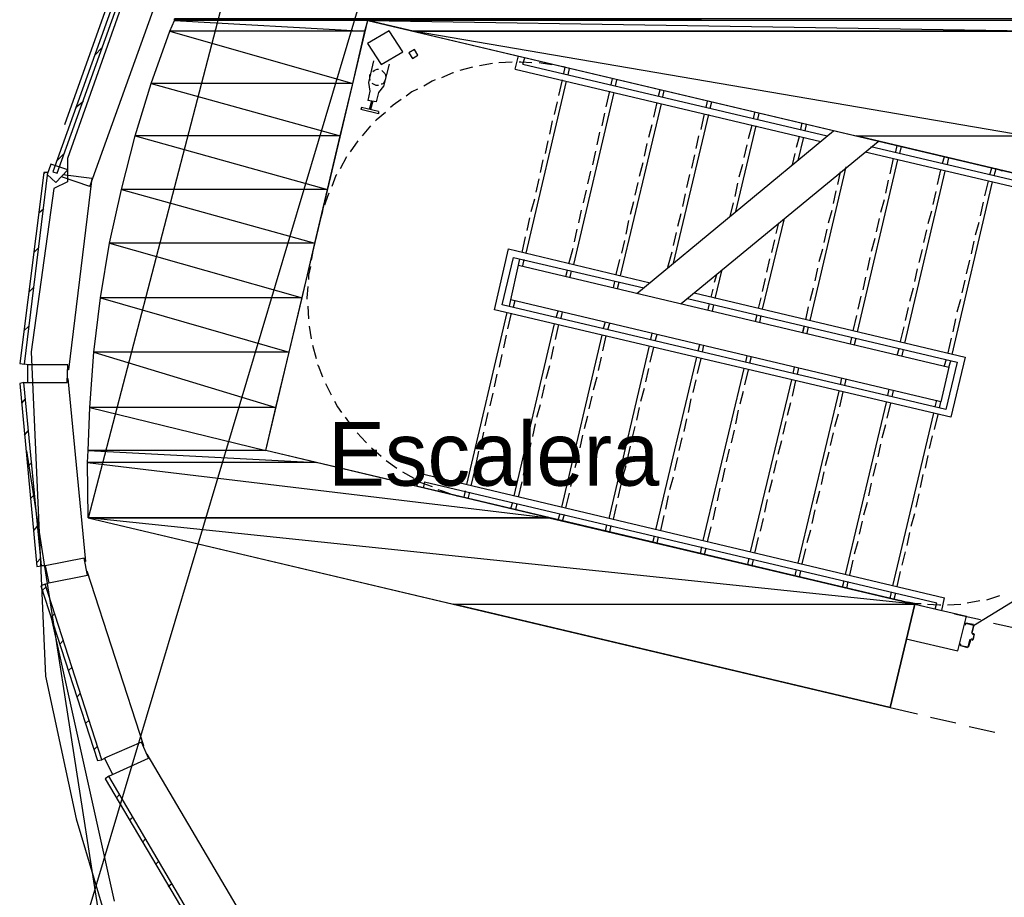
# Model space of a CAD drawing. Header units: feet. Extents: x -79 to 198, y -22 to 181.
# Tile 41 of 92: x 27 to 46, y 114 to 130. Entities that reach past the tile are written whole.
import ezdxf
from ezdxf.enums import TextEntityAlignment as Align

# ---------------------------------------------------------------- set-up
doc = ezdxf.new("R2010")
doc.units = ezdxf.units.FT
for name, color, linetype in [('A-AREA-COMUN', 252, 'CONTINUOUS'), ('A-LINEA', 7, 'CONTINUOUS'), ('A-MURO-CONCRETO', 8, 'CONTINUOUS'), ('A-NOMBRE-ESPACIO', 2, 'CONTINUOUS')]:
    doc.layers.add(name, color=color, linetype=linetype)

msp = doc.modelspace()

# ---------------------------------------------------------------- linework, layer by layer
at = {"layer": 'A-AREA-COMUN'}
msp.add_lwpolyline([(29.152, 130.8978), (27.968, 127.5378), (27.968, 127.0933), (27.712, 126.9689), (27.28, 123.8933), (27.552, 117.7778), (28.128, 115.0933), (29.568, 110.2578)], dxfattribs=at)
at = {"layer": 'A-LINEA'}
for p, q in [((36.6881, 141.2357), (28.3665, 113.3809)), ((36.6881, 141.2357), (28.3665, 113.3809)), ((31.7159, 133.6567), (28.3582, 120.754)), ((27.92, 128.1778), (28.9067, 130.9511)), ((28.3867, 127.0044), (29.68, 130.6044)), ((28.48, 129.4844), (28.6133, 129.6178)), ((35.9733, 129.3244), (35.7333, 129.2844)), ((36.3467, 129.3511), (36.0933, 129.3378)), ((36.4, 129.2178), (36.4667, 129.4711)), ((36.5467, 129.3111), (36.5867, 129.4311)), ((34.0267, 129.3111), (33.92, 128.8978)), ((35.6, 129.2578), (35.36, 129.1911)), ((36.4, 129.2178), (42.16, 127.8578)), ((36.5467, 129.3111), (42.28, 127.9644)), ((37.3467, 129.2578), (37.2133, 129.2844)), ((37.32, 129.1378), (37.3467, 129.2578)), ((37.4, 129.1111), (37.4267, 129.2311)), ((36.6133, 125.7511), (37.3733, 128.9911)), ((37.2267, 128.7244), (37.2933, 129.0178)), ((38.2133, 128.9244), (38.24, 129.0444)), ((38.2933, 128.8978), (38.32, 129.0178)), ((33.6667, 128.8044), (33.6267, 128.6311)), ((37.5067, 125.5378), (38.2667, 128.7778)), ((38.12, 128.5111), (38.1867, 128.8044)), ((39.1067, 128.7111), (39.1333, 128.8311)), ((39.1867, 128.6978), (39.2133, 128.8178)), ((28.12, 128.4978), (28.2667, 128.6178)), ((33.7867, 128.6044), (33.6267, 128.6311)), ((33.6933, 128.6178), (33.6533, 128.4578)), ((33.72, 128.6178), (33.68, 128.4578)), ((37.1467, 128.3644), (37.2, 128.6044)), ((39.0133, 128.3111), (39.08, 128.5911)), ((40, 128.4978), (40.0267, 128.6178)), ((40.08, 128.4844), (40.1067, 128.6044)), ((38.04, 128.1511), (38.0933, 128.3911)), ((38.3867, 125.3244), (39.16, 128.5644)), ((40.8933, 128.2844), (40.92, 128.4044)), ((40.9733, 128.2711), (41, 128.3911)), ((37.0533, 127.9911), (37.1067, 128.2444)), ((39.3867, 125.5644), (40.0533, 128.3644)), ((39.9067, 128.0844), (39.9733, 128.3778)), ((41.7867, 128.0844), (41.8133, 128.2044)), ((33.68, 128.1511), (33.52, 127.9644)), ((37.9467, 127.7911), (38, 128.0311)), ((38.6933, 124.9911), (42.4, 128.0578)), ((38.92, 127.9378), (38.9867, 128.1778)), ((40.56, 126.5378), (40.9467, 128.1511)), ((40.8, 127.9111), (40.8667, 128.1644)), ((41.8667, 128.0578), (41.8933, 128.1778)), ((33.44, 127.8711), (33.2933, 127.6578)), ((36.9733, 127.6311), (37.0267, 127.8711)), ((39.5333, 124.8044), (43.24, 127.8578)), ((39.8133, 127.7244), (39.8667, 127.9644)), ((41.7067, 127.7511), (41.76, 127.9511)), ((41.7333, 127.4978), (41.84, 127.9378)), ((37.8667, 127.4178), (37.92, 127.6711)), ((38.84, 127.5778), (38.8933, 127.8178)), ((40.72, 127.5511), (40.7733, 127.7911)), ((43, 127.6578), (46.2933, 126.8844)), ((43.1067, 127.7644), (46.2, 127.0311)), ((43.5733, 127.6578), (43.6, 127.7778)), ((43.6533, 127.6311), (43.68, 127.7644)), ((27.7733, 127.4978), (27.9067, 127.6311)), ((33.2267, 127.5644), (33.1067, 127.3378)), ((36.88, 127.2711), (36.9333, 127.5111)), ((39.7333, 127.3511), (39.7867, 127.6044)), ((41.6267, 127.4178), (41.68, 127.6311)), ((42.8533, 124.2711), (43.6133, 127.5111)), ((43.4667, 127.2444), (43.5333, 127.5378)), ((44.4533, 127.4444), (44.4933, 127.5644)), ((44.5467, 127.4311), (44.5733, 127.5511)), ((37.7733, 127.0578), (37.8267, 127.2978)), ((38.7467, 127.2044), (38.8133, 127.4578)), ((40.6267, 127.1911), (40.6933, 127.4311)), ((41.96, 124.4844), (42.64, 127.3778)), ((42.48, 127.0444), (42.5333, 127.2844)), ((43.7467, 124.0578), (44.5067, 127.2978)), ((44.36, 127.0444), (44.4267, 127.3244)), ((45.3467, 127.2311), (45.3867, 127.3511)), ((45.4267, 127.2178), (45.4667, 127.3378)), ((45.5867, 127.2978), (45.4667, 127.3378)), ((27.52, 127.2444), (27.5467, 127.2711)), ((28.3867, 127.0044), (27.8533, 127.1911)), ((36.8, 126.8978), (36.8533, 127.1511)), ((39.64, 126.9911), (39.6933, 127.2311)), ((43.3867, 126.8844), (43.44, 127.1244)), ((44.64, 123.8444), (45.4, 127.0978)), ((45.2533, 126.8311), (45.32, 127.1111)), ((37.6933, 126.6978), (37.7467, 126.9378)), ((38.6667, 126.8444), (38.72, 127.0844)), ((40.5467, 126.8178), (40.6, 127.0711)), ((42.4, 126.6844), (42.4533, 126.9244)), ((44.28, 126.6711), (44.3333, 126.9111)), ((36.7067, 126.5378), (36.7733, 126.7778)), ((38.5733, 126.4844), (38.64, 126.7244)), ((39.56, 126.6311), (39.6133, 126.8711)), ((43.2933, 126.5244), (43.36, 126.7644)), ((27.4267, 126.5111), (27.52, 126.5911)), ((32.7733, 126.5378), (32.7333, 126.4044)), ((37.6, 126.3244), (37.6533, 126.5644)), ((40.4533, 126.4444), (40.52, 126.6978)), ((42.3067, 126.3244), (42.3733, 126.5644)), ((44.1867, 126.3111), (44.2533, 126.5511)), ((45.1733, 126.4578), (45.2267, 126.7111)), ((36.6267, 126.1778), (36.68, 126.4178)), ((38.4933, 126.1111), (38.5467, 126.3644)), ((39.4667, 126.2578), (39.5333, 126.4978)), ((41.0667, 124.6978), (41.48, 126.4044)), ((43.2133, 126.1511), (43.2667, 126.4044)), ((37.52, 125.9644), (37.5733, 126.2044)), ((41.32, 126.1244), (41.3733, 126.3244)), ((42.2267, 125.9511), (42.28, 126.2044)), ((44.1067, 125.9511), (44.16, 126.1911)), ((45.08, 126.0978), (45.1467, 126.3378)), ((36.5333, 125.7644), (36.6, 126.0578)), ((38.4133, 125.7511), (38.4667, 125.9911)), ((39.3867, 125.8978), (39.44, 126.1378)), ((41.24, 125.7644), (41.2933, 126.0044)), ((43.12, 125.7911), (43.1867, 126.0311)), ((45, 125.7378), (45.0533, 125.9778)), ((27.3333, 125.7644), (27.4267, 125.8578)), ((37.4133, 125.5511), (37.4933, 125.8444)), ((42.1333, 125.5911), (42.2, 125.8311)), ((44.0133, 125.5778), (44.08, 125.8178)), ((32.5867, 125.7511), (32.56, 125.6178)), ((36.4667, 125.5244), (36.4933, 125.6444)), ((36.5467, 125.5111), (36.5733, 125.6311)), ((38.3067, 125.3511), (38.3733, 125.6311)), ((39.28, 125.4844), (39.36, 125.7778)), ((41.1467, 125.3911), (41.2, 125.6444)), ((43.04, 125.4311), (43.0933, 125.6711)), ((44.9067, 125.3644), (44.9733, 125.6178)), ((37.36, 125.3111), (37.3867, 125.4311)), ((40.1733, 124.8978), (40.3067, 125.4444)), ((42.0533, 125.2311), (42.1067, 125.4711)), ((43.9333, 125.2178), (43.9867, 125.4578)), ((37.44, 125.2978), (37.4667, 125.4178)), ((40.16, 125.2044), (40.2, 125.3511)), ((41.0667, 125.0311), (41.12, 125.2711)), ((42.96, 125.0578), (43.0133, 125.2978)), ((44.8267, 125.0044), (44.88, 125.2444)), ((27.24, 125.0178), (27.3333, 125.1111)), ((38.2533, 125.0978), (38.28, 125.2178)), ((38.3333, 125.0844), (38.36, 125.2044)), ((40.0933, 124.9244), (40.1333, 125.0711)), ((41.96, 124.8578), (42.0267, 125.0978)), ((43.84, 124.8444), (43.9067, 125.0978)), ((36.2933, 124.7511), (36.32, 124.8711)), ((40.9867, 124.7111), (41.04, 124.9111)), ((42.8667, 124.6978), (42.92, 124.9378)), ((44.7333, 124.6444), (44.8, 124.8844)), ((32.4933, 124.7511), (32.5067, 124.5111)), ((36.3733, 124.7378), (36.4, 124.8578)), ((40.04, 124.6844), (40.0667, 124.8044)), ((40.12, 124.6578), (40.1467, 124.7778)), ((41.88, 124.4978), (41.9333, 124.7378)), ((43.76, 124.4844), (43.8133, 124.7244)), ((35.4933, 121.3911), (36.2533, 124.6311)), ((36.2667, 124.3244), (36.3333, 124.6178)), ((37.1733, 124.5378), (37.2133, 124.6578)), ((37.2667, 124.5244), (37.2933, 124.6444)), ((40.9333, 124.4711), (40.96, 124.5911)), ((41.0133, 124.4444), (41.04, 124.5778)), ((42.7733, 124.2844), (42.84, 124.5778)), ((44.6533, 124.2711), (44.7067, 124.5111)), ((27.1467, 124.2844), (27.24, 124.3778)), ((32.52, 124.3778), (32.56, 124.1378)), ((36.3867, 121.1778), (37.1467, 124.4178)), ((37.16, 124.1244), (37.2267, 124.4044)), ((38.0667, 124.3378), (38.1067, 124.4578)), ((38.1467, 124.3111), (38.1867, 124.4311)), ((41.8267, 124.2578), (41.8533, 124.3778)), ((41.8267, 124.2578), (41.84, 124.3511)), ((41.9067, 124.2444), (41.9333, 124.3644)), ((43.6667, 124.0844), (43.7333, 124.3644)), ((36.1867, 123.9644), (36.24, 124.2044)), ((37.28, 120.9644), (38.04, 124.2044)), ((38.0533, 123.9111), (38.12, 124.1911)), ((38.96, 124.1244), (38.9867, 124.2444)), ((39.04, 124.0978), (39.08, 124.2178)), ((42.72, 124.0444), (42.7467, 124.1644)), ((42.8, 124.0311), (42.8267, 124.1511)), ((44.56, 123.8711), (44.6267, 124.1511)), ((32.5867, 124.0178), (32.6533, 123.7644)), ((37.08, 123.7511), (37.1333, 123.9911)), ((38.1733, 120.7511), (38.9333, 124.0044)), ((38.9467, 123.6978), (39.0133, 123.9778)), ((39.8533, 123.9111), (39.88, 124.0311)), ((39.9333, 123.8844), (39.96, 124.0178)), ((43.6, 123.8311), (43.64, 123.9511)), ((43.6933, 123.8178), (43.72, 123.9378)), ((36.1067, 123.6044), (36.16, 123.8444)), ((37.9733, 123.5378), (38.0267, 123.7911)), ((39.0533, 120.5378), (39.8267, 123.7911)), ((39.84, 123.4844), (39.9067, 123.7644)), ((40.7467, 123.6978), (40.7733, 123.8178)), ((40.8267, 123.6844), (40.8533, 123.8044)), ((44.4933, 123.6311), (44.5333, 123.7511)), ((27.2267, 123.6444), (27.16, 123.6578)), ((36.9867, 123.3911), (37.0533, 123.6311)), ((38.8667, 123.3244), (38.92, 123.5778)), ((39.9467, 120.3378), (40.72, 123.5778)), ((41.64, 123.4844), (41.6667, 123.6044)), ((41.72, 123.4711), (41.7467, 123.5911)), ((44.5733, 123.6044), (44.6133, 123.7244)), ((27.9867, 123.5511), (27.9733, 123.5511)), ((36.0133, 123.2311), (36.0667, 123.4711)), ((37.88, 123.1778), (37.9467, 123.4178)), ((40.7333, 123.2711), (40.8, 123.5511)), ((42.5333, 123.2711), (42.56, 123.4044)), ((27.1467, 123.3111), (27.2267, 123.3111)), ((36.9067, 123.0178), (36.96, 123.2711)), ((38.7733, 122.9644), (38.84, 123.2044)), ((39.76, 123.1244), (39.8133, 123.3644)), ((40.84, 120.1244), (41.6133, 123.3644)), ((41.6267, 123.0578), (41.6933, 123.3511)), ((42.6133, 123.2578), (42.64, 123.3778)), ((35.9333, 122.8711), (35.9867, 123.1111)), ((37.8, 122.8178), (37.8533, 123.0578)), ((40.64, 122.9111), (40.7067, 123.1511)), ((41.7333, 119.9111), (42.5067, 123.1511)), ((42.52, 122.8578), (42.5867, 123.1378)), ((43.4267, 123.0711), (43.4533, 123.1911)), ((43.5067, 123.0444), (43.5333, 123.1644)), ((27.1067, 122.9244), (27.1733, 123.0044)), ((36.8133, 122.6578), (36.88, 122.8978)), ((38.6933, 122.6044), (38.7467, 122.8444)), ((39.6667, 122.7511), (39.72, 123.0044)), ((41.5333, 122.6978), (41.6, 122.9378)), ((42.6267, 119.6978), (43.4, 122.9378)), ((43.4133, 122.6444), (43.48, 122.9244)), ((44.32, 122.8578), (44.3467, 122.9778)), ((44.4, 122.8311), (44.4267, 122.9511)), ((35.84, 122.4978), (35.8933, 122.7511)), ((37.7067, 122.4444), (37.7733, 122.6844)), ((40.56, 122.5378), (40.6133, 122.7911)), ((42.4267, 122.4844), (42.4933, 122.7244)), ((43.52, 119.4844), (44.2933, 122.7378)), ((44.3067, 122.4311), (44.3733, 122.7111)), ((36.7333, 122.2978), (36.7867, 122.5378)), ((38.6, 122.2311), (38.6667, 122.4844)), ((39.5867, 122.3911), (39.64, 122.6311)), ((41.4533, 122.3378), (41.5067, 122.5778)), ((43.32, 122.2711), (43.3867, 122.5244)), ((27.16, 122.3244), (27.2267, 122.4044)), ((35.76, 122.1378), (35.8133, 122.3778)), ((37.6267, 122.0844), (37.68, 122.3244)), ((39.4933, 122.0311), (39.5467, 122.2711)), ((40.48, 122.1778), (40.5333, 122.4178)), ((42.3467, 122.1244), (42.4, 122.3644)), ((44.2133, 122.0711), (44.2667, 122.3111)), ((33.6933, 122.0844), (33.88, 121.9244)), ((36.6533, 121.9244), (36.7067, 122.1778)), ((38.52, 121.8711), (38.5733, 122.1111)), ((41.36, 121.9644), (41.4267, 122.2178)), ((43.24, 121.9111), (43.2933, 122.1511)), ((27.1924, 122.0268), (28.5305, 113.4328)), ((35.6667, 121.7778), (35.72, 122.0178)), ((37.5333, 121.7111), (37.6, 121.9644)), ((39.4133, 121.6578), (39.4667, 121.8978)), ((40.3867, 121.8178), (40.44, 122.0578)), ((42.2533, 121.7511), (42.32, 122.0044)), ((44.1333, 121.6978), (44.1867, 121.9378)), ((27.2133, 121.7244), (27.2933, 121.8044)), ((33.9733, 121.8444), (34.1733, 121.6978)), ((36.56, 121.5644), (36.6133, 121.8044)), ((38.4267, 121.5111), (38.4933, 121.7511)), ((41.28, 121.6044), (41.3333, 121.8444)), ((43.1467, 121.5511), (43.2133, 121.7911)), ((34.28, 121.6311), (34.4933, 121.5111)), ((34.6, 121.6044), (34.5467, 121.3511)), ((34.6, 121.6044), (44.4933, 119.2578)), ((35.5733, 121.3644), (35.64, 121.6578)), ((37.4533, 121.3511), (37.5067, 121.5911)), ((39.32, 121.2978), (39.3867, 121.5378)), ((40.3067, 121.4444), (40.36, 121.6978)), ((42.1733, 121.3911), (42.2267, 121.6311)), ((44.04, 121.3378), (44.0933, 121.5778)), ((34.6933, 121.4444), (34.6667, 121.3244)), ((34.6933, 121.4444), (44.3467, 119.1644)), ((36.4667, 121.1511), (36.5333, 121.4444)), ((38.3467, 121.1378), (38.4, 121.3911)), ((41.1867, 121.2444), (41.2533, 121.4844)), ((43.0667, 121.1778), (43.12, 121.4178)), ((27.2667, 121.1244), (27.3467, 121.2044)), ((35.3067, 121.1778), (35.44, 121.1511)), ((35.44, 121.1511), (35.4667, 121.2711)), ((35.52, 121.1244), (35.5467, 121.2444)), ((37.36, 120.9511), (37.4267, 121.2311)), ((39.24, 120.9244), (39.2933, 121.1778)), ((40.2133, 121.0844), (40.2667, 121.3244)), ((42.08, 121.0311), (42.1467, 121.2711)), ((43.96, 120.9644), (44.0133, 121.2178)), ((36.32, 120.9378), (36.36, 121.0578)), ((36.4133, 120.9111), (36.44, 121.0311)), ((38.2533, 120.7378), (38.32, 121.0178)), ((41.1067, 120.8711), (41.16, 121.1111)), ((42.9733, 120.8178), (43.04, 121.0578)), ((37.2133, 120.7244), (37.2533, 120.8444)), ((37.2933, 120.6978), (37.3333, 120.8311)), ((39.1467, 120.5244), (39.2133, 120.8044)), ((40.1333, 120.7244), (40.1867, 120.9644)), ((42, 120.6578), (42.0533, 120.9111)), ((43.8667, 120.6044), (43.9333, 120.8444)), ((48.6558, 120.9507), (45.0408, 118.73)), ((27.3333, 120.5244), (27.4, 120.6044)), ((28.36, 120.7644), (43.4667, 117.1911)), ((38.1067, 120.5111), (38.1333, 120.6311)), ((38.1867, 120.4978), (38.2133, 120.6178)), ((41.0267, 120.5111), (41.08, 120.7511)), ((42.8933, 120.4578), (42.9467, 120.6978)), ((39, 120.2978), (39.0267, 120.4178)), ((40.0267, 120.3111), (40.0933, 120.5911)), ((41.9067, 120.2978), (41.9733, 120.5378)), ((43.7867, 120.2444), (43.84, 120.4844)), ((39.08, 120.2844), (39.1067, 120.4044)), ((40.92, 120.0978), (40.9867, 120.3911)), ((42.8, 120.0844), (42.8667, 120.3244)), ((39.8933, 120.0844), (39.92, 120.2178)), ((39.9733, 120.0711), (40, 120.1911)), ((41.8133, 119.8978), (41.88, 120.1778)), ((43.6933, 119.8711), (43.76, 120.1244)), ((27.3867, 119.9244), (27.4667, 120.0044)), ((27.5467, 119.8578), (27.48, 119.8578)), ((28.3067, 119.9378), (28.2933, 119.9378)), ((40.7867, 119.8844), (40.8133, 120.0044)), ((40.8667, 119.8578), (40.8933, 119.9778)), ((42.7067, 119.6844), (42.7733, 119.9644)), ((41.68, 119.6711), (41.7067, 119.7911)), ((41.76, 119.6444), (41.7867, 119.7644)), ((43.6, 119.4711), (43.6667, 119.7511)), ((27.5467, 119.5111), (27.6133, 119.5378)), ((42.5733, 119.4578), (42.6, 119.5778)), ((42.6533, 119.4311), (42.68, 119.5644)), ((27.4933, 119.3911), (27.56, 119.4578)), ((43.4667, 119.2444), (43.4933, 119.3644)), ((43.5467, 119.2311), (43.5733, 119.3511)), ((45.2933, 119.2178), (45.5333, 119.2978)), ((43.4667, 117.1911), (43.9333, 119.1378)), ((43.4667, 117.1911), (43.9333, 119.1378)), ((43.5467, 119.2311), (43.68, 119.2044)), ((43.9333, 119.1378), (44.9067, 118.9111)), ((43.9333, 119.1378), (44.44, 119.0178)), ((44.32, 119.0444), (44.3467, 119.1644)), ((44.44, 119.0178), (44.4933, 119.2578)), ((44.5467, 119.1244), (44.8, 119.1378)), ((44.92, 119.1644), (45.16, 119.2044)), ((27.6533, 118.8844), (27.72, 118.9511)), ((44.68, 118.9511), (45.1733, 118.8444)), ((27.6561, 118.9121), (28.8458, 113.541)), ((44.7467, 118.2578), (44.9067, 118.9111)), ((45.4133, 118.7778), (45.9067, 118.6711)), ((45.0133, 118.5911), (45.0533, 118.7378)), ((45.0139, 118.589), (45.0287, 118.565)), ((45.0267, 118.5911), (45.0267, 118.5911)), ((45.0533, 118.5778), (45.0267, 118.5778)), ((45.04, 118.7378), (45.04, 118.7378)), ((27.8267, 118.3911), (27.8933, 118.4578)), ((43.7733, 118.4844), (44.7467, 118.2578)), ((44.9979, 118.4706), (44.9739, 118.4557)), ((45, 118.4711), (45.0267, 118.4578)), ((45.0267, 118.4711), (45.0267, 118.4711)), ((44.9333, 118.3244), (44.9333, 118.3244)), ((27.9867, 117.8844), (28.0533, 117.9511)), ((28.1467, 117.3911), (28.2133, 117.4578)), ((43.4667, 117.1911), (43.9867, 117.0711)), ((28.3067, 116.8844), (28.3733, 116.9511)), ((44.2267, 117.0044), (44.7067, 116.8978)), ((44.96, 116.8311), (45.44, 116.7244)), ((28.4667, 116.3911), (28.5333, 116.4578)), ((29.4, 116.4711), (29.3867, 116.4578)), ((28.68, 116.2311), (28.6133, 116.2044)), ((28.7467, 115.8978), (28.8133, 115.9244)), ((28.8933, 115.4844), (28.9467, 115.5511)), ((29.1333, 115.0711), (29.2, 115.1244)), ((29.3867, 114.6578), (29.44, 114.7111)), ((29.6267, 114.2311), (29.6933, 114.2978)), ((29.8667, 113.8178), (29.9333, 113.8711))]:
    msp.add_line(p, q, dxfattribs=at)
for points in [[(43.4667, 117.1911), (43.9333, 119.1378), (31.7067, 122.0311), (33.6267, 130.1378), (45.8533, 127.2444), (46.5333, 130.1644), (31.72, 133.6711)], [(27.7733, 127.2578), (29.0667, 130.8711), (28.9867, 130.8978), (27.6933, 127.2844), (27.7733, 127.2578)], [(34.2842, 129.5462), (34.0285, 129.9423), (33.6225, 129.7027), (33.8781, 129.3066), (34.2842, 129.5462)], [(34.571, 129.4845), (34.5066, 129.5888), (34.4023, 129.5244), (34.4667, 129.4201), (34.571, 129.4845)], [(33.7333, 129.3778), (33.64, 128.9644), (33.6667, 128.8044)], [(36.72, 129.3378), (36.5067, 129.3511), (36.48, 129.3511)], [(37.0933, 129.2978), (36.9333, 129.3244), (36.8533, 129.3378)], [(33.72, 129.1778), (33.7467, 129.1911), (33.7733, 129.2044), (33.8, 129.2178), (33.8267, 129.2178)], [(33.8933, 129.1911), (33.9067, 129.1778), (33.92, 129.1644), (33.9467, 129.1378), (33.96, 129.1111), (33.96, 129.0844)], [(35.24, 129.1511), (35.2267, 129.1511), (35.0133, 129.0578)], [(33.68, 129.0044), (33.6667, 129.0311), (33.6667, 129.0578), (33.6667, 129.0844), (33.6667, 129.1111), (33.68, 129.1244)], [(33.8267, 128.9111), (33.8133, 128.9111), (33.7867, 128.9111), (33.76, 128.9244), (33.7333, 128.9378), (33.7067, 128.9511)], [(33.96, 129.0311), (33.9467, 129.0044), (33.9333, 128.9778), (33.92, 128.9511), (33.8933, 128.9378), (33.88, 128.9378)], [(34.8933, 129.0178), (34.84, 128.9911), (34.68, 128.8978)], [(33.92, 128.8978), (33.8267, 128.7778), (33.7867, 128.6044)], [(34.56, 128.8444), (34.4533, 128.7911), (34.3467, 128.7111)], [(34.2533, 128.6444), (34.1067, 128.5378), (34.0533, 128.4978)], [(33.8267, 128.4178), (33.5067, 128.4978), (33.4933, 128.4578)], [(33.8267, 128.4178), (33.8267, 128.3778), (33.4933, 128.4578)], [(33.96, 128.4044), (33.7867, 128.2578), (33.7733, 128.2444)], [(27.5867, 127.2311), (27.7467, 127.0844), (27.9733, 127.3244), (27.6533, 127.4311), (27.5867, 127.2311)], [(27.16, 123.6578), (27.6, 127.2711), (27.52, 127.2711), (27.0667, 123.6711), (27.16, 123.6578)], [(27.88, 127.2311), (28.4267, 127.1644), (27.9867, 123.5511)], [(33.04, 127.2311), (33.0267, 127.2178), (32.9467, 127.0044)], [(32.8933, 126.8844), (32.8667, 126.8178), (32.8133, 126.6578)], [(39.7733, 125.0044), (44.88, 123.7911), (44.6133, 122.6578), (36.0133, 124.6844), (36.28, 125.8311), (38.9467, 125.1911)], [(39.6533, 124.8978), (44.7333, 123.6978), (44.52, 122.8044), (36.16, 124.7778), (36.3733, 125.6711), (38.8267, 125.0978)], [(32.5467, 125.4978), (32.5067, 125.3378), (32.5067, 125.2578)], [(36.32, 124.8711), (36.4667, 125.5244), (44.5733, 123.6044), (44.4267, 122.9511), (36.32, 124.8711)], [(32.4933, 125.1244), (32.48, 124.9111), (32.48, 124.8844)], [(27.9733, 123.6444), (27.2133, 123.6444), (27.2133, 123.3111), (27.96, 123.3111), (27.9733, 123.6444)], [(32.68, 123.6444), (32.6933, 123.6311), (32.7733, 123.4178)], [(27.96, 123.3911), (27.9733, 123.3911), (28.3067, 119.9378)], [(27.48, 119.8578), (27.1467, 123.3111), (27.0667, 123.2978), (27.3867, 119.8444), (27.48, 119.8578)], [(32.8267, 123.2978), (32.8533, 123.2444), (32.9333, 123.0844)], [(33, 122.9644), (33.0533, 122.8578), (33.1333, 122.7511)], [(33.2, 122.6578), (33.3067, 122.5111), (33.3467, 122.4578)], [(33.4267, 122.3644), (33.5867, 122.1911), (33.6, 122.1778)], [(34.6, 121.4444), (34.6267, 121.4311), (34.84, 121.3511)], [(34.9467, 121.2978), (35.0267, 121.2711), (35.1867, 121.2178)], [(28.28, 120.0044), (27.5467, 119.8578), (27.6133, 119.5378), (28.3467, 119.6844), (28.28, 120.0044)], [(28.32, 119.7644), (28.3333, 119.7644), (29.4, 116.4711)], [(28.6133, 116.2044), (27.5467, 119.5111), (27.4667, 119.4844), (28.5333, 116.1911), (28.6133, 116.2044)], [(43.8, 119.1778), (43.96, 119.1511), (44.0533, 119.1511)], [(44.1733, 119.1378), (44.4, 119.1244), (44.4267, 119.1244)], [(44.88, 118.7778), (44.88, 118.7511), (44.8933, 118.7511), (44.8933, 118.7778), (45.04, 118.7378), (45, 118.5911)], [(45.04, 118.7511), (44.8933, 118.7778), (44.8933, 118.7778)], [(45.0133, 118.5778), (45.0533, 118.5644), (45.0267, 118.4711), (45, 118.4844)], [(45.04, 118.4711), (45.0533, 118.5644), (45.0533, 118.5644)], [(44.9733, 118.4711), (44.9333, 118.3244), (44.8, 118.3511), (44.8, 118.3778), (44.7867, 118.3911), (44.7867, 118.3644)], [(44.9467, 118.3244), (44.9867, 118.4578), (44.9867, 118.4578)], [(44.9333, 118.3111), (44.8, 118.3511), (44.8, 118.3511)], [(29.36, 116.5378), (28.6667, 116.2311), (28.8133, 115.9244), (29.4933, 116.2311), (29.36, 116.5378)], [(31.2267, 113.3244), (29.4667, 116.3111), (29.4667, 116.3111)], [(30.5067, 112.8978), (28.7467, 115.8978), (28.68, 115.8444), (30.44, 112.8578), (30.5067, 112.8978)]]:
    msp.add_lwpolyline(points, dxfattribs=at)
at = {"layer": 'A-MURO-CONCRETO'}
for points in [[(29.9867, 130.1378), (33.5733, 129.9378), (29.8933, 129.9378), (29.9867, 130.1378), (29.9867, 130.1378)], [(46.5333, 130.1644), (29.9867, 130.1644), (46.5333, 130.1378), (46.5333, 130.1644)], [(29.9867, 130.1644), (46.5333, 130.1378), (29.9867, 130.1378), (29.9867, 130.1644), (29.9867, 130.1644)], [(33.6267, 130.1378), (29.9867, 130.1378), (33.5733, 129.9378), (33.6267, 130.1378)], [(46.5333, 130.1378), (33.6267, 130.1378), (46.48, 129.9378), (46.5333, 130.1378)], [(33.6267, 130.1378), (46.48, 129.9378), (34.48, 129.9378), (33.6267, 130.1378), (33.6267, 130.1378)], [(29.8933, 129.9378), (33.3467, 128.9511), (29.5467, 128.9511), (29.8933, 129.9378), (29.8933, 129.9378)], [(33.5733, 129.9378), (29.8933, 129.9378), (33.3467, 128.9511), (33.5733, 129.9378)], [(34.48, 129.9378), (42.8267, 127.9644), (46.0133, 127.9644), (34.48, 129.9378)], [(34.48, 129.9378), (46.48, 129.9378), (46.0133, 127.9644), (34.48, 129.9378), (34.48, 129.9378)], [(29.5467, 128.9511), (33.1067, 127.9644), (29.24, 127.9644), (29.5467, 128.9511), (29.5467, 128.9511)], [(33.3467, 128.9511), (29.5467, 128.9511), (33.1067, 127.9644), (33.3467, 128.9511)], [(29.24, 127.9644), (32.8667, 126.9511), (28.9867, 126.9511), (29.24, 127.9644), (29.24, 127.9644)], [(33.1067, 127.9644), (29.24, 127.9644), (32.8667, 126.9511), (33.1067, 127.9644)], [(42.8267, 127.9644), (46.0133, 127.9644), (45.8533, 127.2444), (42.8267, 127.9644), (42.8267, 127.9644)], [(28.9867, 126.9511), (32.6267, 125.9378), (28.76, 125.9378), (28.9867, 126.9511), (28.9867, 126.9511)], [(32.8667, 126.9511), (28.9867, 126.9511), (32.6267, 125.9378), (32.8667, 126.9511)], [(28.76, 125.9378), (32.3867, 124.9111), (28.5867, 124.9111), (28.76, 125.9378), (28.76, 125.9378)], [(32.6267, 125.9378), (28.76, 125.9378), (32.3867, 124.9111), (32.6267, 125.9378)], [(28.5867, 124.9111), (32.1467, 123.8844), (28.4667, 123.8844), (28.5867, 124.9111), (28.5867, 124.9111)], [(32.3867, 124.9111), (28.5867, 124.9111), (32.1467, 123.8844), (32.3867, 124.9111)], [(28.4667, 123.8844), (31.8933, 122.8444), (28.3867, 122.8444), (28.4667, 123.8844), (28.4667, 123.8844)], [(32.1467, 123.8844), (28.4667, 123.8844), (31.8933, 122.8444), (32.1467, 123.8844)], [(28.3867, 122.8444), (31.7067, 122.0311), (28.36, 122.0311), (28.3867, 122.8444), (28.3867, 122.8444)], [(31.8933, 122.8444), (28.3867, 122.8444), (31.7067, 122.0311), (31.8933, 122.8444)], [(28.36, 122.0311), (32.6533, 121.8044), (28.3467, 121.8044), (28.36, 122.0311), (28.36, 122.0311)], [(31.7067, 122.0311), (28.36, 122.0311), (32.6533, 121.8044), (31.7067, 122.0311)], [(32.6533, 121.8044), (28.3467, 121.8044), (37.04, 120.7644), (32.6533, 121.8044)], [(28.3467, 121.8044), (37.04, 120.7644), (28.36, 120.7644), (28.3467, 121.8044), (28.3467, 121.8044)], [(28.36, 120.7644), (35.24, 119.1378), (43.9333, 119.1378), (28.36, 120.7644)], [(28.36, 120.7644), (37.04, 120.7644), (43.9333, 119.1378), (28.36, 120.7644), (28.36, 120.7644)], [(35.24, 119.1378), (43.9333, 119.1378), (43.4667, 117.1911), (35.24, 119.1378), (35.24, 119.1378)]]:
    msp.add_lwpolyline(points, dxfattribs=at)

# ---------------------------------------------------------------- texts
at = {"layer": 'A-NOMBRE-ESPACIO'}
msp.add_text('Escalera', height=1.2, dxfattribs=at).set_placement((36, 121.3689), align=Align.CENTER)

doc.saveas('drawing.dxf')
